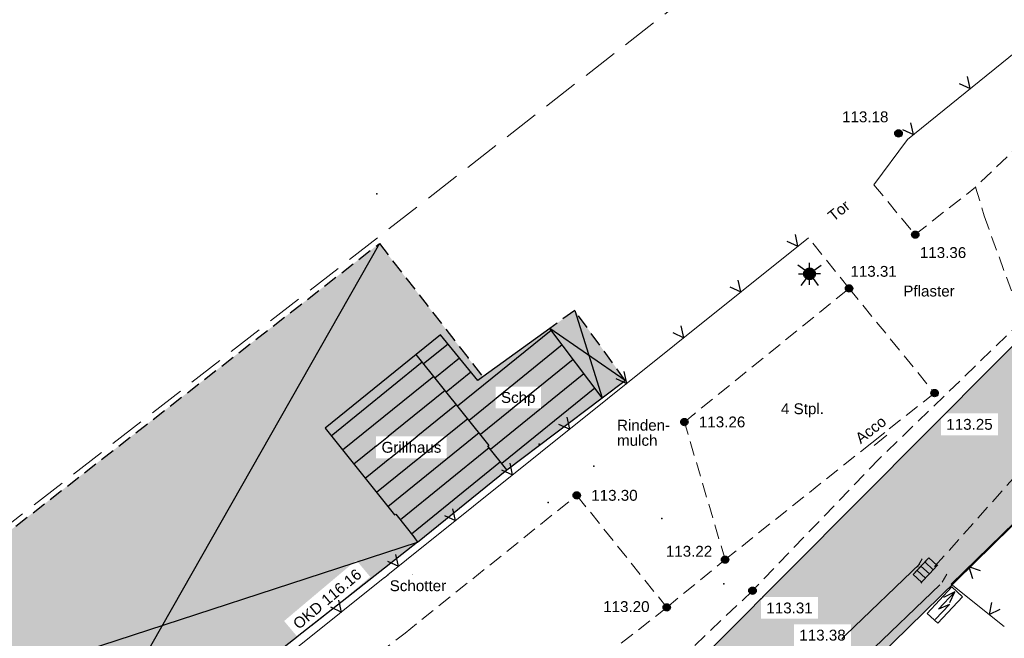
# Model space of a CAD drawing. Header units: metres. Extents: x 32322276 to 32322733, y 5638285 to 5638678.
# Tile 21 of 29: x 32322439 to 32322473, y 5638505 to 5638526. Entities that reach past the tile are written whole.
import ezdxf

# ---------------------------------------------------------------- set-up
doc = ezdxf.new("R2010")
doc.units = ezdxf.units.M
for name, pattern in [('1', [0]), ('20', [1.5, 0.5, -0.25, 0.5, -0.25]), ('22', [1.5, 0.5, -0.25, 0.5, -0.25]), ('26', [3.45, 1.225, -0.5, 1.225, -0.5]), ('3', [0]), ('68', [0])]:
    doc.linetypes.add(name, pattern=pattern)
doc.layers.get('0').update_dxf_attribs({"color": 1, "linetype": 'CONTINUOUS'})
for name, color, linetype in [('alte Gebäude', 7, 'CONTINUOUS'), ('alte Grenzen', 7, 'CONTINUOUS'), ('altes Gebäude Füllung', 7, 'CONTINUOUS'), ('altes Gebäude Linie', 7, 'CONTINUOUS'), ('Beleuchtung', 7, 'CONTINUOUS'), ('Ebene 1', 7, 'CONTINUOUS'), ('Ebene 303', 7, 'CONTINUOUS'), ('Fahrbahn', 7, 'CONTINUOUS'), ('Flurgrenze', 7, 'CONTINUOUS'), ('Höhenpunkte', 7, 'CONTINUOUS'), ('Höhentexte', 7, 'CONTINUOUS'), ('Texte  EFH  Traufe usw', 7, 'CONTINUOUS'), ('Texte zu Fahrbahn - Toptexte', 7, 'CONTINUOUS'), ('vorhandene Straße', 7, 'CONTINUOUS'), ('WS  GS  Hydrant  Gulli  usw', 7, 'CONTINUOUS')]:
    doc.layers.add(name, color=color, linetype=linetype)
doc.styles.add('n', font='Arial.ttf')

# ---------------------------------------------------------------- blocks, each defined once
blk = doc.blocks.new('S18', base_point=(0, -0.25))
at = {"color": 0, "lineweight": -2}
for points in [[(-0.45, -0.225), (-0.45, 0.225)], [(0, 0.225), (-0.45, 0.225), (0.45, 0.225)], [(-0.225, 0.225), (-0.225, -0.225)], [(0.45, -0.225), (0, -0.225), (0, 0.225), (0.45, 0.225), (0.45, -0.225), (0.495, -0.225)], [(0.225, -0.225), (0.225, 0.225)], [(0, -0.225), (-0.45, -0.225), (-0.495, -0.225)]]:
    blk.add_lwpolyline(points, dxfattribs=at)
blk = doc.blocks.new('S50')
at = {"color": 0, "lineweight": -2}
blk.add_lwpolyline([(0.5, 0.2), (-0.5, 0.2), (-0.5, -0.2), (0.5, -0.2)], close=True, dxfattribs=at)
for points in [[(0.1, -0.075), (-0.2, 0.05), (0.45, 0.05), (0.125, 0.175)], [(0.15, -0.05), (0.45, 0.05)], [(0.1, -0.075), (-0.475, -0.075)]]:
    blk.add_lwpolyline(points, dxfattribs=at)
blk = doc.blocks.new('S5')
at = {"true_color": 0xff7300}
blk.add_hatch(color=30, dxfattribs=at).paths.add_polyline_path([(0.2, 0), (0.193185, -0.051764), (0.173205, -0.1), (0.141421, -0.141421), (0.1, -0.173205), (0.051764, -0.193185), (0, -0.2), (-0.051764, -0.193185), (-0.1, -0.173205), (-0.141421, -0.141421), (-0.173205, -0.1), (-0.193185, -0.051764), (-0.2, 0), (-0.193185, 0.051764), (-0.173205, 0.1), (-0.141421, 0.141421), (-0.1, 0.173205), (-0.051764, 0.193185), (0, 0.2), (0.051764, 0.193185), (0.1, 0.173205), (0.141421, 0.141421), (0.173205, 0.1), (0.193185, 0.051764)], flags=0)
at = {"color": 0, "lineweight": -2}
for points in [[(0, 0.2), (0, 0.375)], [(-0.16, 0.12), (-0.4, 0.3)], [(-0.375, 0), (-0.2, 0)], [(0.16, 0.12), (0.4, 0.3)], [(0.375, 0), (0.2, 0)], [(-0.12, -0.16), (-0.3, -0.4)], [(0, -0.375), (0, -0.2)], [(0.12, -0.16), (0.3, -0.4)]]:
    blk.add_lwpolyline(points, dxfattribs=at)
blk.add_lwpolyline([(0.173205, -0.1, -0.577350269), (-0.173205, -0.1, -0.577350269), (0, 0.2, -0.577350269)], format="xyb", close=True, dxfattribs=at)
blk = doc.blocks.new('S107')
at = {"lineweight": -2}
blk.add_hatch(color=0, dxfattribs=at).paths.add_polyline_path([(0.5, 0), (0.489765, -0.100649), (0.459479, -0.197178), (0.410382, -0.285634), (0.344483, -0.362396), (0.264482, -0.424322), (0.173653, -0.468876), (0.075714, -0.494234), (-0.025325, -0.499358), (-0.125326, -0.484039), (-0.220197, -0.448902), (-0.306053, -0.395388), (-0.379379, -0.325686), (-0.437173, -0.242651), (-0.47707, -0.149682), (-0.497435, -0.050584), (-0.497435, 0.050584), (-0.47707, 0.149682), (-0.437173, 0.242651), (-0.379379, 0.325686), (-0.306053, 0.395388), (-0.220197, 0.448902), (-0.125326, 0.484039), (-0.025325, 0.499358), (0.075714, 0.494234), (0.173653, 0.468876), (0.264482, 0.424322), (0.344483, 0.362396), (0.410382, 0.285634), (0.459479, 0.197178), (0.489765, 0.100649)], flags=0)
at = {"color": 0, "lineweight": -2}
blk.add_lwpolyline([(0.433013, -0.25, -0.5773502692), (-0.433013, -0.25, -0.5773502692), (0, 0.5, -0.5773502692)], format="xyb", close=True, dxfattribs=at)
blk = doc.blocks.new('*X64')
at = {"color": 7, "linetype": '3', "lineweight": 25}
for p, q in [((32322453.052821, 5638514.579701), (32322449.909672, 5638512.033815)), ((32322453.444564, 5638514.092703), (32322450.300904, 5638511.546403)), ((32322453.836306, 5638513.605705), (32322450.692135, 5638511.058991)), ((32322454.228049, 5638513.118707), (32322451.083367, 5638510.571579)), ((32322454.619792, 5638512.631709), (32322451.474598, 5638510.084167)), ((32322455.011535, 5638512.144711), (32322451.86583, 5638509.596755)), ((32322455.362689, 5638511.624836), (32322452.295155, 5638509.140198)), ((32322455.75611, 5638511.139198), (32322452.679241, 5638508.646998))]:
    blk.add_line(p, q, dxfattribs=at)
blk = doc.blocks.new('*X65')
at = {"color": 7, "linetype": '3', "lineweight": 25}
for p, q in [((32322457.504704, 5638515.680181), (32322454.273126, 5638513.062669)), ((32322453.945714, 5638515.210377), (32322453.097897, 5638514.523663)), ((32322457.881523, 5638515.181094), (32322454.664869, 5638512.575671)), ((32322454.338688, 5638514.724376), (32322453.48964, 5638514.036665)), ((32322458.258341, 5638514.682008), (32322455.056611, 5638512.088673)), ((32322454.731661, 5638514.238375), (32322453.881383, 5638513.549667)), ((32322458.63516, 5638514.182922), (32322455.407958, 5638511.568956)), ((32322459.011979, 5638513.683836), (32322455.801379, 5638511.083317))]:
    blk.add_line(p, q, dxfattribs=at)
blk = doc.blocks.new('S20', base_point=(0, -0.5))
at = {"color": 0, "lineweight": -2}
blk.add_lwpolyline([(-0.5, 0.5), (0, -0.5), (0.5, 0.5)], dxfattribs=at)

msp = doc.modelspace()

# ---------------------------------------------------------------- hatches: boundary and pattern name
at = {"layer": 'altes Gebäude Füllung', "lineweight": 25, "true_color": 0xcccccc}
for points in [[(32322452.837, 5638514.848), (32322449.692, 5638512.305), (32322452.096, 5638509.31), (32322452.138, 5638509.342), (32322452.754, 5638508.551), (32322452.889, 5638508.377), (32322445.765, 5638502.774), (32322443.156, 5638500.63), (32322443.353, 5638500.377), (32322439.36, 5638497.215), (32322435.447, 5638502.117), (32322429.761, 5638497.591), (32322427.762, 5638500.186), (32322451.568, 5638518.68), (32322455.145, 5638514.076), (32322454.967, 5638513.947), (32322453.685, 5638515.533)], [(32322457.455, 5638515.746), (32322458.316, 5638516.368), (32322460.061, 5638513.954), (32322459.263, 5638513.351)], [(32322455.358, 5638511.714), (32322452.837, 5638514.848), (32322453.685, 5638515.533), (32322454.967, 5638513.947), (32322455.145, 5638514.076), (32322457.455, 5638515.746), (32322459.263, 5638513.351), (32322455.975, 5638510.869), (32322455.318, 5638511.68)], [(32322452.096, 5638509.31), (32322449.692, 5638512.305), (32322452.837, 5638514.848), (32322455.358, 5638511.714), (32322455.318, 5638511.68), (32322455.975, 5638510.869), (32322452.889, 5638508.377), (32322452.754, 5638508.551), (32322452.138, 5638509.342)]]:
    msp.add_hatch(color=254, dxfattribs=at).paths.add_polyline_path(points, flags=0)
at = {"layer": 'vorhandene Straße', "lineweight": 25, "true_color": 0xe6d499}
msp.add_hatch(color=41, dxfattribs=at).paths.add_polyline_path([(32322377.693, 5638390.9), (32322364.469, 5638375.554), (32322363.624, 5638369.784), (32322362.442, 5638373.945), (32322353.062, 5638375.49), (32322375.299, 5638401.46), (32322379.077, 5638406.551), (32322384.203, 5638413.458), (32322386.827, 5638416.994), (32322422.412, 5638465.866), (32322453.75, 5638495.375), (32322494.449, 5638536.254), (32322502.622, 5638544.464), (32322506.363, 5638548.221), (32322511.283, 5638550.273), (32322641.046, 5638604.39), (32322678.631, 5638620.063), (32322717.199, 5638636.145), (32322731.678, 5638642.183), (32322732.572, 5638639.315), (32322733.159, 5638637.434), (32322725.745, 5638634.305), (32322707.937, 5638626.878), (32322703.893, 5638625.192), (32322652.737, 5638603.859), (32322629.934, 5638594.349), (32322620.775, 5638590.529), (32322600.963, 5638582.266), (32322585.703, 5638575.902), (32322572.621, 5638570.446), (32322555.094, 5638563.137), (32322534.66, 5638554.614), (32322509.094, 5638543.952), (32322496.035, 5638531.135), (32322471.489, 5638507.042), (32322467.668, 5638503.292), (32322467.196, 5638502.829), (32322456.801, 5638492.626), (32322456.192, 5638492.029), (32322443.503, 5638479.574), (32322442.464, 5638478.554), (32322428.07, 5638464.427), (32322426.136, 5638462.53), (32322403.12, 5638431.659), (32322396.106, 5638412.279), (32322385.508, 5638399.98)], flags=0)

# ---------------------------------------------------------------- linework, layer by layer
at = {"layer": 'alte Gebäude', "color": 7, "linetype": '3', "lineweight": 25}
for p, q in [((32322458.316, 5638516.368), (32322459.263, 5638513.351)), ((32322459.263, 5638513.351), (32322457.455, 5638515.746)), ((32322452.889, 5638508.377), (32322455.975, 5638510.869))]:
    msp.add_line(p, q, dxfattribs=at)
for points in [[(32322457.455, 5638515.746), (32322455.145, 5638514.076), (32322454.967, 5638513.947), (32322453.685, 5638515.533), (32322452.837, 5638514.848)], [(32322459.263, 5638513.351), (32322460.061, 5638513.954), (32322457.455, 5638515.746)]]:
    msp.add_lwpolyline(points, dxfattribs=at)
at = {"layer": 'Fahrbahn', "lineweight": 18}
for p, q in [((32322470.155, 5638507.524, 113.353), (32322470.321, 5638507.791, 113.353)), ((32322471.005, 5638506.996, 113.353), (32322471.171, 5638507.263, 113.353)), ((32322468.379, 5638504.464, 113.38), (32322470.926, 5638506.899, 113.38))]:
    msp.add_line(p, q, dxfattribs=at)
at = {"layer": 'Flurgrenze', "color": 7, "true_color": 0xffffff}
for p in [(32322451.476, 5638520.4), (32322457.09, 5638511.753), (32322458.975, 5638510.993), (32322457.394, 5638509.737), (32322461.325, 5638509.189), (32322452.717, 5638507.22, 116.162), (32322463.462, 5638506.93, 113.251)]:
    msp.add_point(p, dxfattribs=at)
at = {"layer": 'Texte zu Fahrbahn - Toptexte', "color": 7, "linetype": '20', "lineweight": 18}
msp.add_line((32322461.495, 5638506.121, 113.201), (32322463.511, 5638507.768, 113.22), dxfattribs=at)
for points in [[(32322479.304, 5638524.14, 113.278), (32322477.579, 5638525.826, 113.302), (32322472.16, 5638520.627, 113.378)], [(32322468.646, 5638520.706, 113.174), (32322470.076, 5638518.986, 113.358), (32322472.16, 5638520.627, 113.378)], [(32322472.16, 5638520.627, 113.378), (32322472.46, 5638519.631, 113.372), (32322473.772, 5638516.017, 113.3)]]:
    msp.add_polyline3d(points, dxfattribs=at)
at = {"layer": 'WS  GS  Hydrant  Gulli  usw', "color": 7, "linetype": '22', "lineweight": 25}
msp.add_lwpolyline([(32322460.061, 5638513.954), (32322458.316, 5638516.368), (32322457.455, 5638515.746)], dxfattribs=at)
at = {"layer": 'WS  GS  Hydrant  Gulli  usw', "color": 7, "true_color": 0xffffff}
msp.add_point((32322454.635, 5638514.732), dxfattribs=at)

# ---------------------------------------------------------------- block references
at = {"layer": 'Beleuchtung', "color": 7, "xscale": 1.0025, "yscale": 1.0025}
msp.add_blockref('S5', (32322466.426, 5638517.635), dxfattribs=at)
at = {"layer": 'Ebene 303', "color": 7, "xscale": 0.375, "yscale": 0.375}
for p, rotation in [((32322471.976, 5638524.031, 113.174), 38.989610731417), ((32322470.013, 5638522.442, 113.174), 38.989610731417), ((32322466.027, 5638518.585, 113.184), 38.680227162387), ((32322464.055, 5638517.007, 113.194), 38.680227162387), ((32322462.084, 5638515.429, 113.205), 38.680227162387), ((32322460.113, 5638513.851, 113.215), 38.680227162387), ((32322458.142, 5638512.272, 113.226), 38.680227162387), ((32322456.171, 5638510.694, 113.236), 38.680227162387), ((32322454.2, 5638509.116, 113.247), 38.680227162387), ((32322452.229, 5638507.538, 113.257), 38.680227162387), ((32322471.931, 5638507.516), 224.23391263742), ((32322472.628, 5638505.879), 321.439609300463)]:
    msp.add_blockref('S20', p, dxfattribs=dict(at, rotation=rotation))
at = {"layer": 'Höhenpunkte', "color": 7, "xscale": 0.2525, "yscale": 0.2525}
for p in [(32322469.499, 5638522.481, 113.184), (32322470.076, 5638518.986, 113.358), (32322467.792, 5638517.13, 113.313), (32322470.744, 5638513.517, 113.253), (32322462.105, 5638512.519, 113.263), (32322458.387, 5638509.986, 113.3), (32322463.511, 5638507.768, 113.22), (32322464.457, 5638506.695, 113.308), (32322461.495, 5638506.121, 113.201)]:
    msp.add_blockref('S107', p, dxfattribs=at)
at = {"layer": 'WS  GS  Hydrant  Gulli  usw', "color": 5, "xscale": 0.875, "yscale": 0.875, "rotation": 47.149133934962}
msp.add_blockref('S18', (32322470.58, 5638507.26, 113.353), dxfattribs=at)
at = {"layer": 'WS  GS  Hydrant  Gulli  usw', "color": 7, "xscale": 1.25, "yscale": 1.25, "rotation": 46.958561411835}
msp.add_blockref('S50', (32322471.102, 5638506.198, 113.457), dxfattribs=at)

# ---------------------------------------------------------------- next in the draw order: texts
at = {"layer": 'Höhentexte', "color": 7, "lineweight": 25, "char_height": 0.375, "line_spacing_factor": 0.84, "style": 'n', "bg_fill": 2}
for s, insert, attachment_point in [('113.18', (32322469.151, 5638522.86, 113.184), 9), ('113.36', (32322470.236, 5638518.555, 113.358), 1), ('113.31', (32322467.837, 5638517.526, 113.313), 7), ('113.26', (32322462.605, 5638512.519, 113.263), 4), ('113.25', (32322471.149, 5638512.626, 113.253), 1), ('113.30', (32322458.887, 5638509.986, 113.3), 4), ('113.22', (32322463.065, 5638507.865, 113.22), 9), ('113.20', (32322460.901, 5638506.145, 113.201), 6), ('113.31', (32322464.934, 5638506.288, 113.308), 1), ('113.38', (32322467.675, 5638504.969, 113.38), 9)]:
    msp.add_mtext(s, dxfattribs=dict(at, insert=insert, attachment_point=attachment_point))
at = {"layer": 'Texte  EFH  Traufe usw', "color": 7, "lineweight": 25, "char_height": 0.375, "attachment_point": 7, "line_spacing_factor": 0.84, "style": 'n', "bg_fill": 2}
for s, insert in [('Schp', (32322455.769, 5638513.066)), ('Grillhaus', (32322451.644, 5638511.453))]:
    msp.add_mtext(s, dxfattribs=dict(at, insert=insert))
at = {"layer": 'Texte  EFH  Traufe usw', "color": 7, "lineweight": 25, "insert": (32322450.994, 5638507.192, 116.162), "char_height": 0.375, "attachment_point": 9, "rotation": 40.073, "line_spacing_factor": 0.84, "style": 'n', "bg_fill": 2}
msp.add_mtext('OKD 116.16', dxfattribs=at)
at = {"layer": 'Texte zu Fahrbahn - Toptexte', "color": 7, "lineweight": 25, "char_height": 0.375, "attachment_point": 7, "line_spacing_factor": 0.84, "style": 'n', "bg_fill": 2}
for s, insert, rotation in [('Tor', (32322467.253, 5638519.418), 38.8536), ('Acco', (32322468.197, 5638511.744), 37.7941)]:
    msp.add_mtext(s, dxfattribs=dict(at, insert=insert, rotation=rotation))
for s, insert in [('Pflaster', (32322469.665, 5638516.847)), ('4 Stpl.', (32322465.438, 5638512.677)), ('Rinden-\\Pmulch', (32322459.778, 5638511.692)), ('Schotter', (32322451.926, 5638506.675))]:
    msp.add_mtext(s, dxfattribs=dict(at, insert=insert))

# ---------------------------------------------------------------- next in the draw order: linework, layer by layer
at = {"layer": 'alte Gebäude', "color": 7, "linetype": '3', "lineweight": 25}
for p, q in [((32322451.568, 5638518.68), (32322439.36, 5638497.215)), ((32322455.975, 5638510.869), (32322459.263, 5638513.351)), ((32322427.762, 5638500.186), (32322452.889, 5638508.377)), ((32322452.889, 5638508.377), (32322445.765, 5638502.774, 113.127))]:
    msp.add_line(p, q, dxfattribs=at)
for points in [[(32322452.837, 5638514.848), (32322449.692, 5638512.305), (32322452.096, 5638509.31), (32322452.138, 5638509.342), (32322452.754, 5638508.551), (32322452.889, 5638508.377)], [(32322455.975, 5638510.869), (32322455.318, 5638511.68), (32322455.358, 5638511.714), (32322452.837, 5638514.848)]]:
    msp.add_lwpolyline(points, dxfattribs=at)
at = {"layer": 'alte Grenzen', "color": 7, "linetype": '1', "lineweight": 35}
for points in [[(32322453.75, 5638495.375), (32322494.449, 5638536.254), (32322502.622, 5638544.464), (32322506.363, 5638548.221)], [(32322496.035, 5638531.135), (32322471.489, 5638507.042), (32322467.668, 5638503.292)]]:
    msp.add_lwpolyline(points, dxfattribs=at)
at = {"layer": 'Ebene 1', "color": 7, "linetype": '20', "lineweight": 18}
for points in [[(32322445.765, 5638502.774, 113.127), (32322446.082, 5638502.22, 113.135), (32322447.095, 5638500.969, 113.164), (32322448.577, 5638502.227, 113.345), (32322452.456, 5638505.236, 113.316), (32322458.387, 5638509.986, 113.3), (32322461.495, 5638506.121, 113.201)], [(32322461.495, 5638506.121, 113.201), (32322455.616, 5638501.475, 113.153), (32322451.666, 5638498.245, 113.226)]]:
    msp.add_polyline3d(points, dxfattribs=at)
at = {"layer": 'Ebene 303', "color": 7, "linetype": '68', "lineweight": 18, "elevation": 113.174}
msp.add_lwpolyline([(32322483.515, 5638533.365), (32322469.811, 5638522.272), (32322468.646, 5638520.706)], dxfattribs=at)
at = {"layer": 'Ebene 303', "color": 7, "linetype": '68', "lineweight": 18}
msp.add_lwpolyline([(32322473.152, 5638505.455), (32322471.313, 5638506.921), (32322495.93, 5638530.888)], dxfattribs=at)
msp.add_polyline3d([(32322466.396, 5638518.874, 113.182), (32322447.883, 5638504.053, 113.28), (32322445.765, 5638502.774, 113.127)], dxfattribs=at)
at = {"layer": 'Fahrbahn', "lineweight": 18}
for p, q in [((32322467.687, 5638505.186, 113.38), (32322470.234, 5638507.621, 113.38)), ((32322467.538, 5638505.027, 113.412), (32322467.623, 5638505.125, 113.412)), ((32322467.623, 5638505.125, 113.412), (32322467.687, 5638505.186, 113.412))]:
    msp.add_line(p, q, dxfattribs=at)
at = {"layer": 'Fahrbahn', "color": 7, "linetype": '20', "lineweight": 18}
msp.add_polyline3d([(32322470.746, 5638507.527, 113.347), (32322475.446, 5638512.791, 113.372), (32322478.258, 5638515.382, 113.395), (32322489.507, 5638526.351, 113.318), (32322497.495, 5638533.284, 113.365), (32322504.515, 5638539.15, 113.418), (32322510.13, 5638543.322, 113.452)], dxfattribs=at)
at = {"layer": 'Texte zu Fahrbahn - Toptexte', "color": 7, "linetype": '20', "lineweight": 18}
msp.add_line((32322467.792, 5638517.13, 113.313), (32322466.396, 5638518.874, 113.182), dxfattribs=at)
at = {"layer": 'Texte zu Fahrbahn - Toptexte', "lineweight": 18}
for p, q in [((32322468.581, 5638511.804, 113.217), (32322469.022, 5638512.162, 113.219)), ((32322468.66, 5638511.707, 113.217), (32322469.101, 5638512.065, 113.219))]:
    msp.add_line(p, q, dxfattribs=at)
at = {"layer": 'Texte zu Fahrbahn - Toptexte', "color": 7, "linetype": '20', "lineweight": 18}
for points in [[(32322463.511, 5638507.768, 113.22), (32322462.105, 5638512.519, 113.263), (32322467.792, 5638517.13, 113.313)], [(32322467.792, 5638517.13, 113.313), (32322470.744, 5638513.517, 113.253), (32322469.022, 5638512.162, 113.219), (32322468.581, 5638511.804, 113.217), (32322463.511, 5638507.768, 113.22)], [(32322473.772, 5638516.017, 113.3), (32322468.833, 5638511.247, 113.283), (32322464.457, 5638506.695, 113.308), (32322456.293, 5638498.975, 113.292), (32322451.338, 5638494.15, 113.278), (32322447.963, 5638490.755, 113.248), (32322447.528, 5638490.411, 113.266), (32322440.815, 5638483.797, 113.38), (32322439.15, 5638485.934, 113.422)]]:
    msp.add_polyline3d(points, dxfattribs=at)
at = {"layer": 'WS  GS  Hydrant  Gulli  usw', "color": 7, "linetype": '22', "lineweight": 25}
msp.add_lwpolyline([(32322429.761, 5638497.591), (32322427.762, 5638500.186), (32322451.568, 5638518.68), (32322455.145, 5638514.076)], dxfattribs=at)
at = {"layer": 'WS  GS  Hydrant  Gulli  usw', "color": 7, "linetype": '26', "lineweight": 18}
msp.add_polyline3d([(32322360.33, 5638534.229, 112.879), (32322361.064, 5638534.797, 112.894), (32322360.88, 5638535.078, 112.889), (32322442.194, 5638598.356, 112.89), (32322484.19, 5638544.291, 112.945), (32322402.068, 5638480.451, 112.955)], close=True, dxfattribs=at)

# ---------------------------------------------------------------- next in the draw order: block references
at = {"layer": 'altes Gebäude Linie', "color": 7, "true_color": 0xffffff}
for name in ['*X65', '*X64']:
    msp.add_blockref(name, (0, 0), dxfattribs=at)
at = {"layer": 'Ebene 303', "color": 7, "xscale": 0.375, "yscale": 0.375, "rotation": 38.680227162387}
msp.add_blockref('S20', (32322450.257, 5638505.96, 113.267), dxfattribs=at)

doc.saveas('drawing.dxf')
